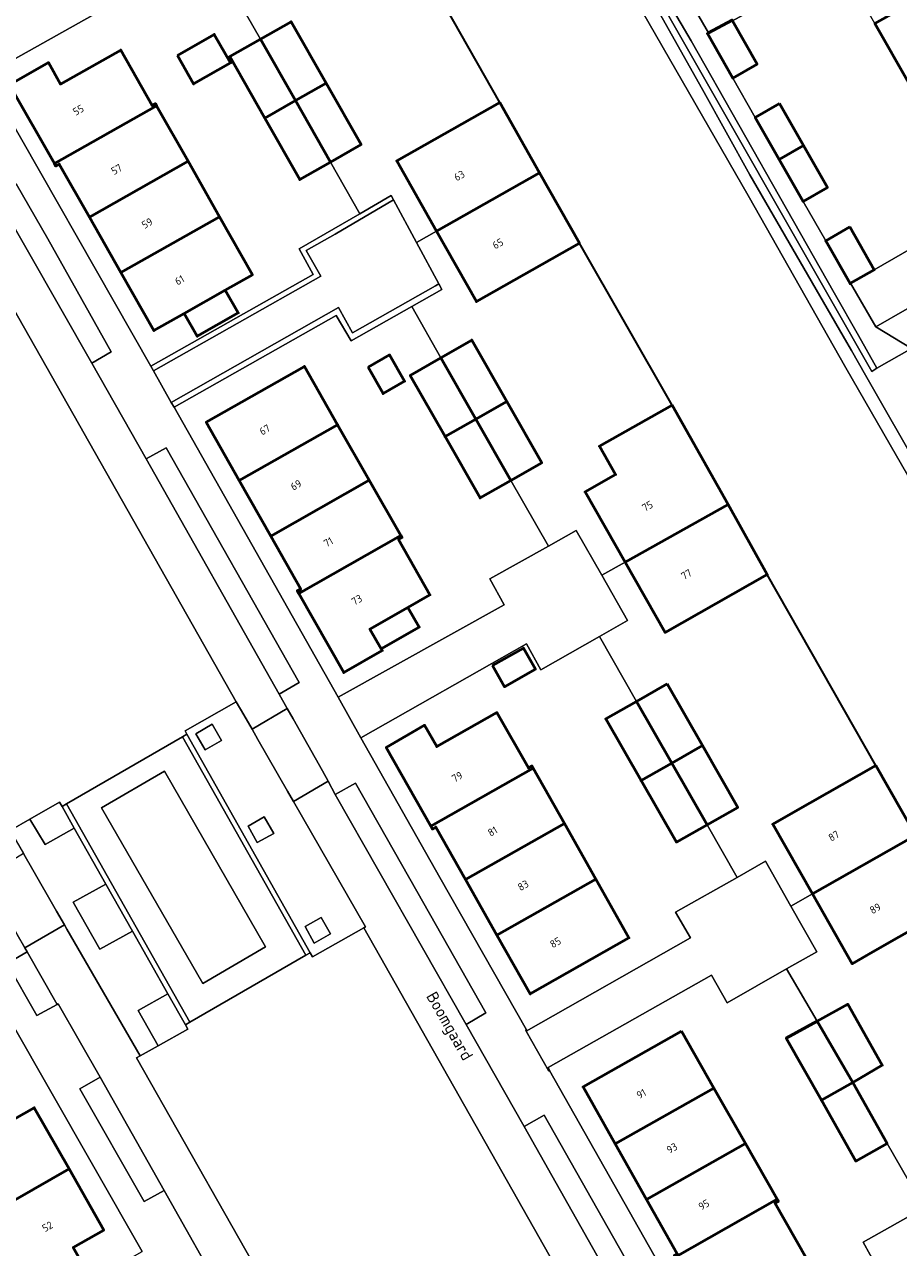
# Model space of a CAD drawing. Header units: metres. Extents: x 113441 to 115918, y 474822 to 477887.
# Tile 126 of 145: x 114702 to 114776, y 476683 to 476786. Entities that reach past the tile are written whole.
import ezdxf
from ezdxf.enums import TextEntityAlignment as Align

# ---------------------------------------------------------------- set-up
doc = ezdxf.new("R2010")
doc.units = ezdxf.units.M
for name, color, linetype, lineweight in [('B-WE-GK-BESCHOEIING-G', 252, 'GK-BESCHOEIING', 35), ('B-WE-GR-BEPLANTING_CULTUUR_BOSPLANTSOEN-GV', 252, 'Continuous', 18), ('B-WE-GR-BEPLANTING_CULTUUR_HEESTERS-GV', 252, 'Continuous', 18), ('B-WE-GR-GRAS-GV', 252, 'Continuous', 13), ('B-WE-GR-GROENVOORZIENING-GV', 252, 'Continuous', 18), ('B-WE-OG-BEBOUWING-GV', 7, 'Continuous', 50), ('B-WE-OG-BEBOUWING-T18', 7, 'Continuous', 50), ('B-WE-OG-TERREIN_ERF-GV', 252, 'Continuous', 18), ('B-WE-OG-TOPOGRAFIE-T18', 7, 'Continuous', 18), ('B-WE-OG-WATER-GV', 252, 'Continuous', 18), ('B-WE-OG-WATER_SLOOT-GV', 252, 'Continuous', 18), ('B-WE-VH-VERHARDING_GESLOTEN-GV', 252, 'Continuous', 18), ('B-WE-VH-VERHARDING_OPEN-GV', 252, 'Continuous', 18)]:
    doc.layers.add(name, color=color, linetype=linetype, lineweight=lineweight)
doc.styles.add('NLCS-ISO-ANNOTATIEF-T18', font='NLCS-ISO.ttf', dxfattribs={"height": 1.8})
doc.linetypes.add('GK-BESCHOEIING', pattern='A,30,-5,[1,NLCS.SHX,S=1,R=0,X=0,Y=0],-5', length=40)

msp = doc.modelspace()

# ---------------------------------------------------------------- linework, layer by layer
at = {"layer": 'B-WE-GK-BESCHOEIING-G', "ltscale": 0.5, "flags": 128}
for points in [[(114742.086, 476779.666), (114732.896, 476795.898)], [(114756.685, 476754.048), (114748.831, 476767.765)], [(114773.9, 476723.522), (114764.725, 476739.692)]]:
    msp.add_lwpolyline(points, dxfattribs=at)
at = {"layer": 'B-WE-GR-BEPLANTING_CULTUUR_BOSPLANTSOEN-GV'}
msp.add_lwpolyline([(114755.571, 476787.296), (114759.249, 476780.758), (114763.251, 476773.533), (114771.46, 476759.354), (114771.86, 476758.664), (114773.048, 476756.582), (114787.391, 476731.449), (114787.954, 476731.986), (114790.664, 476734.566), (114787.551, 476739.99), (114786.723, 476741.312), (114785.502, 476743.432), (114785.611, 476743.494), (114781.933, 476749.809), (114778.392, 476756.114), (114776.918, 476758.826), (114774.008, 476757.167), (114773.569, 476756.884), (114771.981, 476759.668), (114756.061, 476787.573)], dxfattribs=at)
at = {"layer": 'B-WE-GR-BEPLANTING_CULTUUR_HEESTERS-GV'}
msp.add_lwpolyline([(114772.435, 476759.941), (114770.384, 476763.558), (114758.286, 476784.896), (114756.493, 476787.922), (114756.061, 476787.573), (114771.981, 476759.668), (114773.569, 476756.884), (114774.008, 476757.167)], close=True, dxfattribs=at)
at = {"layer": 'B-WE-GR-GRAS-GV'}
msp.add_lwpolyline([(114696.31, 476770.334), (114695.848, 476771.148), (114694.918, 476772.79), (114691.767, 476771.018), (114678.583, 476763.488), (114675.512, 476761.674), (114676.163, 476760.524), (114700.638, 476718.024), (114702.305, 476718.986), (114704.824, 476720.439), (114705.034, 476720.067), (114705.408, 476720.28), (114715.222, 476725.969), (114715.604, 476726.187), (114715.449, 476726.462), (114719.78, 476728.924)], close=True, dxfattribs=at)
for points in [[(114730.574, 476709.782), (114726.228, 476707.341), (114726.041, 476707.674), (114725.677, 476707.473), (114715.841, 476701.791), (114715.476, 476701.584), (114715.693, 476701.199), (114713.174, 476699.798), (114711.637, 476698.942), (114711.334, 476698.773), (114731.496, 476663.224)], [(114750.321, 476674.899), (114730.574, 476709.782)]]:
    msp.add_lwpolyline(points, dxfattribs=at)
at = {"layer": 'B-WE-GR-GROENVOORZIENING-GV'}
for points in [[(114770.841, 476791.598), (114770.784, 476791.698), (114777.004, 476795.249), (114779.781, 476796.763), (114778.65, 476798.762), (114768.648, 476793.12), (114766.469, 476791.891), (114760.823, 476788.707), (114760.588, 476788.574), (114760.666, 476788.432), (114758.742, 476787.318), (114759.755, 476785.555), (114761.744, 476786.643), (114761.78, 476786.58), (114767.642, 476789.826), (114769.85, 476791.049)], [(114791.344, 476770.584), (114793.382, 476771.742), (114793.359, 476771.783), (114794.062, 476772.174), (114792.954, 476774.105), (114792.212, 476775.399), (114792.057, 476775.329), (114791.996, 476775.31), (114791.755, 476775.732), (114789.03, 476774.177), (114782.81, 476770.627), (114781.691, 476770.083), (114773.783, 476765.502), (114771.779, 476764.359), (114773.912, 476760.673), (114776.377, 476762.074)], [(114718.524, 476725.637), (114717.735, 476727.021), (114716.346, 476726.219), (114717.143, 476724.846)], [(114705.034, 476720.067), (114704.824, 476720.439), (114702.305, 476718.986), (114703.604, 476716.855), (114706.069, 476718.236)], [(114721.552, 476717.023), (114722.948, 476717.778), (114722.151, 476719.186), (114720.778, 476718.403)], [(114708.747, 476713.494), (114705.975, 476711.965), (114708.233, 476707.973), (114711.003, 476709.502)], [(114727.76, 476709.266), (114726.972, 476710.672), (114725.612, 476709.885), (114726.365, 476708.498)], [(114714.001, 476704.196), (114711.491, 476702.778), (114713.174, 476699.798), (114715.693, 476701.199), (114715.476, 476701.584)]]:
    msp.add_lwpolyline(points, close=True, dxfattribs=at)
at = {"layer": 'B-WE-OG-BEBOUWING-GV'}
for points in [[(114780.06, 476789.894), (114773.84, 476786.344), (114776.797, 476781.163), (114783.017, 476784.713)], [(114721.825, 476785.029), (114724.788, 476779.825), (114727.388, 476781.308), (114724.426, 476786.51)], [(114761.78, 476786.58), (114761.744, 476786.643), (114759.755, 476785.555), (114759.662, 476785.504), (114761.808, 476781.739), (114763.865, 476782.919)], [(114714.796, 476783.65), (114716.171, 476781.234), (114719.298, 476783.015), (114717.922, 476785.43)], [(114721.825, 476785.029), (114719.224, 476783.548), (114722.188, 476778.343), (114724.788, 476779.825)], [(114713.037, 476779.387), (114712.94, 476779.559), (114712.674, 476779.404), (114710.007, 476784.107), (114704.902, 476781.221), (114703.884, 476783.042), (114700.59, 476781.173), (114704.394, 476774.501)], [(114727.388, 476781.308), (114724.788, 476779.825), (114727.751, 476774.621), (114730.35, 476776.105)], [(114724.788, 476779.825), (114722.188, 476778.343), (114725.152, 476773.137), (114727.751, 476774.621)], [(114742.086, 476779.666), (114733.357, 476774.719), (114736.73, 476768.768), (114745.459, 476773.716)], [(114765.768, 476779.577), (114763.713, 476778.397), (114765.736, 476774.85), (114767.792, 476776.023)], [(114715.703, 476774.691), (114713.037, 476779.387), (114704.394, 476774.501), (114704.519, 476774.281), (114704.799, 476774.447), (114707.346, 476769.966)], [(114767.792, 476776.023), (114765.736, 476774.85), (114767.761, 476771.297), (114769.813, 476772.474)], [(114718.369, 476769.995), (114715.703, 476774.691), (114707.346, 476769.966), (114710.014, 476765.272)], [(114745.459, 476773.716), (114736.73, 476768.768), (114740.103, 476762.817), (114748.831, 476767.765)], [(114718.369, 476769.995), (114710.014, 476765.272), (114712.809, 476760.354), (114715.375, 476761.809), (114718.854, 476763.783), (114721.155, 476765.088)], [(114771.718, 476769.128), (114769.668, 476767.952), (114771.732, 476764.332), (114771.779, 476764.359), (114773.783, 476765.502)], [(114718.854, 476763.783), (114715.375, 476761.809), (114716.477, 476759.871), (114719.954, 476761.847)], [(114737.108, 476758.055), (114740.067, 476752.865), (114742.674, 476754.357), (114739.712, 476759.548)], [(114730.931, 476757.262), (114732.209, 476755.016), (114734.03, 476756.06), (114732.755, 476758.298)], [(114737.108, 476758.055), (114734.504, 476756.562), (114737.461, 476751.374), (114740.067, 476752.865)], [(114720.034, 476747.655), (114728.355, 476752.388), (114725.551, 476757.314), (114717.237, 476752.596)], [(114742.674, 476754.357), (114740.067, 476752.865), (114743.027, 476747.675), (114745.636, 476749.165)], [(114756.685, 476754.048), (114750.523, 476750.568), (114751.88, 476748.167), (114749.304, 476746.689), (114752.688, 476740.747), (114761.401, 476745.627)], [(114740.067, 476752.865), (114737.461, 476751.374), (114740.417, 476746.185), (114743.027, 476747.675)], [(114731.026, 476747.695), (114728.355, 476752.388), (114720.034, 476747.655), (114722.694, 476742.956)], [(114733.697, 476743.002), (114731.026, 476747.695), (114722.694, 476742.956), (114725.234, 476738.469), (114724.952, 476738.325), (114725.079, 476738.1)], [(114761.401, 476745.627), (114752.688, 476740.747), (114756.072, 476734.805), (114764.725, 476739.692)], [(114733.697, 476743.002), (114725.079, 476738.1), (114728.872, 476731.404), (114732.138, 476733.258), (114732.049, 476733.413), (114731.094, 476735.079), (114734.31, 476736.908), (114736.175, 476737.969), (114733.514, 476742.669), (114733.796, 476742.827)], [(114734.31, 476736.908), (114731.094, 476735.079), (114732.049, 476733.413), (114735.265, 476735.243)], [(114741.479, 476731.994), (114742.495, 476730.201), (114745.105, 476731.68), (114744.09, 476733.472)], [(114756.262, 476730.44), (114753.66, 476728.956), (114756.643, 476723.735), (114759.243, 476725.214)], [(114753.66, 476728.956), (114751.057, 476727.471), (114754.043, 476722.257), (114756.643, 476723.735)], [(114744.899, 476723.312), (114744.799, 476723.489), (114744.514, 476723.321), (114741.837, 476728.013), (114736.748, 476725.131), (114735.722, 476726.941), (114732.482, 476725.058), (114736.237, 476718.406)], [(114759.243, 476725.214), (114756.643, 476723.735), (114759.626, 476718.515), (114762.223, 476719.988)], [(114756.643, 476723.735), (114754.043, 476722.257), (114757.029, 476717.042), (114759.626, 476718.515)], [(114773.9, 476723.522), (114766.927, 476719.548), (114765.188, 476718.552), (114768.554, 476712.652), (114777.087, 476717.517), (114777.267, 476717.62)], [(114747.555, 476718.61), (114744.899, 476723.312), (114736.237, 476718.406), (114736.384, 476718.145), (114736.671, 476718.32), (114739.187, 476713.871)], [(114750.21, 476713.908), (114747.555, 476718.61), (114739.187, 476713.871), (114741.845, 476709.17)], [(114777.267, 476717.62), (114777.087, 476717.517), (114768.554, 476712.652), (114771.922, 476706.748), (114773.663, 476707.741), (114780.34, 476711.55), (114780.634, 476711.718)], [(114750.21, 476713.908), (114741.845, 476709.17), (114744.658, 476704.194), (114753.018, 476708.936)], [(114768.934, 476701.878), (114771.952, 476696.692), (114774.46, 476698.149), (114771.537, 476703.316)], [(114768.934, 476701.878), (114766.33, 476700.439), (114769.3, 476695.191), (114771.952, 476696.692)], [(114757.464, 476701.026), (114749.137, 476696.321), (114751.863, 476691.487), (114760.213, 476696.204)], [(114771.952, 476696.692), (114769.3, 476695.191), (114772.218, 476690.035), (114774.869, 476691.535)], [(114698.591, 476695.82), (114694.017, 476693.224), (114686.245, 476688.813), (114683.175, 476687.076), (114685.014, 476683.865), (114693.397, 476688.668), (114695.965, 476684.185), (114694.612, 476683.41), (114694.76, 476683.152), (114705.628, 476689.378), (114702.688, 476694.558), (114700.133, 476693.104)], [(114762.887, 476691.513), (114760.213, 476696.204), (114751.863, 476691.487), (114754.516, 476686.783)], [(114765.563, 476686.821), (114762.887, 476691.513), (114754.516, 476686.783), (114757.105, 476682.191), (114756.846, 476682.052), (114756.939, 476681.889)], [(114705.628, 476689.378), (114694.76, 476683.152), (114697.548, 476678.286), (114696.155, 476677.498), (114697.873, 476674.46), (114700.666, 476676.04), (114703.472, 476677.627), (114707.127, 476679.695), (114707.563, 476679.941), (114705.986, 476682.729), (114708.567, 476684.198)], [(114765.563, 476686.821), (114756.939, 476681.889), (114760.759, 476675.214), (114764.015, 476677.068), (114762.972, 476678.888), (114768.043, 476681.788), (114765.371, 476686.495), (114765.662, 476686.646)]]:
    msp.add_lwpolyline(points, close=True, dxfattribs=at)
at = {"layer": 'B-WE-OG-TERREIN_ERF-GV'}
for points in [[(114732.896, 476795.898), (114724.205, 476790.887), (114720.848, 476796.836), (114719.093, 476795.835), (114721.28, 476791.956), (114718.712, 476790.497), (114721.825, 476785.029), (114724.426, 476786.51), (114727.388, 476781.308), (114730.35, 476776.105), (114727.751, 476774.621), (114730.244, 476770.243), (114732.904, 476771.779), (114733.099, 476771.416), (114735.04, 476767.81), (114736.73, 476768.768), (114733.357, 476774.719), (114742.086, 476779.666)], [(114779.754, 476775.982), (114776.797, 476781.163), (114773.84, 476786.344), (114770.841, 476791.598), (114769.85, 476791.049), (114767.642, 476789.826), (114761.78, 476786.58), (114763.865, 476782.919), (114761.808, 476781.739), (114763.713, 476778.397), (114765.768, 476779.577), (114767.792, 476776.023), (114769.813, 476772.474), (114767.761, 476771.297), (114769.668, 476767.952), (114771.718, 476769.128), (114773.783, 476765.502), (114781.691, 476770.083), (114782.81, 476770.627)], [(114727.751, 476774.621), (114725.152, 476773.137), (114722.188, 476778.343), (114719.224, 476783.548), (114721.825, 476785.029), (114718.712, 476790.497), (114713.721, 476787.661), (114712.476, 476789.803), (114698.514, 476781.958), (114712.54, 476757.351), (114726.297, 476765.095), (114725.108, 476767.276), (114730.244, 476770.243)], [(114714.796, 476783.65), (114717.922, 476785.43), (114719.298, 476783.015), (114716.171, 476781.234)], [(114718.854, 476763.783), (114719.954, 476761.847), (114716.477, 476759.871), (114715.375, 476761.809), (114712.809, 476760.354), (114710.014, 476765.272), (114707.346, 476769.966), (114704.799, 476774.447), (114704.519, 476774.281), (114704.394, 476774.501), (114700.59, 476781.173), (114703.884, 476783.042), (114704.902, 476781.221), (114710.007, 476784.107), (114712.674, 476779.404), (114712.94, 476779.559), (114713.037, 476779.387), (114715.703, 476774.691), (114718.369, 476769.995), (114721.155, 476765.088)], [(114748.831, 476767.765), (114740.103, 476762.817), (114736.73, 476768.768), (114735.04, 476767.81), (114736.916, 476764.326), (114737.174, 476763.847), (114734.629, 476762.404), (114737.108, 476758.055), (114739.712, 476759.548), (114742.674, 476754.357), (114745.636, 476749.165), (114743.027, 476747.675), (114746.201, 476742.11), (114748.56, 476743.431), (114750.72, 476739.636), (114752.688, 476740.747), (114749.304, 476746.689), (114751.88, 476748.167), (114750.523, 476750.568), (114756.685, 476754.048)], [(114737.461, 476751.374), (114734.504, 476756.562), (114737.108, 476758.055), (114734.629, 476762.404), (114729.5, 476759.495), (114728.23, 476761.628), (114714.515, 476753.858), (114728.398, 476729.305), (114742.46, 476737.128), (114741.229, 476739.325), (114746.201, 476742.11), (114743.027, 476747.675), (114740.417, 476746.185)], [(114730.931, 476757.262), (114732.755, 476758.298), (114734.03, 476756.06), (114732.209, 476755.016)], [(114731.026, 476747.695), (114733.697, 476743.002), (114733.796, 476742.827), (114733.514, 476742.669), (114736.175, 476737.969), (114734.31, 476736.908), (114735.265, 476735.243), (114732.049, 476733.413), (114732.138, 476733.258), (114728.872, 476731.404), (114725.079, 476738.1), (114724.952, 476738.325), (114725.234, 476738.469), (114722.694, 476742.956), (114720.034, 476747.655), (114717.237, 476752.596), (114725.551, 476757.314), (114728.355, 476752.388)], [(114764.725, 476739.692), (114756.072, 476734.805), (114752.688, 476740.747), (114750.72, 476739.636), (114752.903, 476735.801), (114750.522, 476734.448), (114753.66, 476728.956), (114756.262, 476730.44), (114759.243, 476725.214), (114762.223, 476719.988), (114759.626, 476718.515), (114762.173, 476714.058), (114764.57, 476715.418), (114766.727, 476711.61), (114768.554, 476712.652), (114765.188, 476718.552), (114766.927, 476719.548), (114773.9, 476723.522)], [(114759.626, 476718.515), (114757.029, 476717.042), (114754.043, 476722.257), (114751.057, 476727.471), (114753.66, 476728.956), (114750.522, 476734.448), (114745.563, 476731.629), (114744.334, 476733.836), (114730.32, 476725.878), (114737.001, 476714.05), (114744.345, 476701.156), (114744.27, 476701.083), (114744.304, 476701.023), (114758.217, 476708.927), (114756.968, 476711.103), (114762.173, 476714.058)], [(114741.479, 476731.994), (114744.09, 476733.472), (114745.105, 476731.68), (114742.495, 476730.201)], [(114741.845, 476709.17), (114739.187, 476713.871), (114736.671, 476718.32), (114736.384, 476718.145), (114736.237, 476718.406), (114732.482, 476725.058), (114735.722, 476726.941), (114736.748, 476725.131), (114741.837, 476728.013), (114744.514, 476723.321), (114744.799, 476723.489), (114744.899, 476723.312), (114747.555, 476718.61), (114750.21, 476713.908), (114753.018, 476708.936), (114744.658, 476704.194)], [(114703.869, 476696.321), (114698.12, 476706.316), (114696.001, 476705.112), (114699.081, 476699.69), (114697.05, 476698.536), (114698.591, 476695.82), (114700.133, 476693.104), (114702.688, 476694.558), (114705.628, 476689.378), (114708.567, 476684.198), (114705.986, 476682.729), (114707.563, 476679.941), (114711.805, 476682.383)], [(114768.934, 476701.878), (114766.359, 476706.303), (114761.319, 476703.443), (114760.002, 476705.781), (114746.182, 476697.948), (114746.3, 476697.698), (114760.194, 476673.124), (114774.026, 476681.015), (114772.827, 476683.159), (114777.993, 476686.084), (114774.869, 476691.535), (114772.218, 476690.035), (114769.3, 476695.191), (114766.33, 476700.439)], [(114762.887, 476691.513), (114765.563, 476686.821), (114765.662, 476686.646), (114765.371, 476686.495), (114768.043, 476681.788), (114762.972, 476678.888), (114764.015, 476677.068), (114760.759, 476675.214), (114756.939, 476681.889), (114756.846, 476682.052), (114757.105, 476682.191), (114754.516, 476686.783), (114751.863, 476691.487), (114749.137, 476696.321), (114757.464, 476701.026), (114760.213, 476696.204)]]:
    msp.add_lwpolyline(points, close=True, dxfattribs=at)
msp.add_lwpolyline([(114792.661, 476682.59), (114795.398, 476684.147), (114795.958, 476684.465), (114796.065, 476684.526), (114780.634, 476711.718), (114780.34, 476711.55), (114773.663, 476707.741), (114771.922, 476706.748), (114768.554, 476712.652), (114766.727, 476711.61), (114768.912, 476707.752), (114766.359, 476706.303), (114768.934, 476701.878), (114771.537, 476703.316), (114774.46, 476698.149), (114771.952, 476696.692), (114774.869, 476691.535), (114777.993, 476686.084), (114782.573, 476677.941)], dxfattribs=at)
at = {"layer": 'B-WE-OG-WATER-GV'}
for points in [[(114818.431, 476674.374), (114804.504, 476698.996), (114799.162, 476708.265), (114797.544, 476711.237), (114796.311, 476713.225), (114792.126, 476720.751), (114786.444, 476730.541), (114783.429, 476735.953), (114779.842, 476742.507), (114771.372, 476757.194), (114763.11, 476771.781), (114751.392, 476792.157), (114743.916, 476805.584), (114737.888, 476816.001), (114723.828, 476840.67), (114722.952, 476842.207), (114707.323, 476869.631)], [(114697.789, 476857.846), (114702.527, 476849.504), (114708.981, 476838.107), (114710.636, 476835.185), (114711.494, 476833.67), (114721.311, 476816.335), (114724.827, 476810.126), (114729.561, 476801.778), (114732.896, 476795.898), (114742.086, 476779.666), (114745.459, 476773.716), (114748.831, 476767.765), (114756.685, 476754.048), (114761.401, 476745.627), (114764.725, 476739.692), (114773.9, 476723.522), (114777.267, 476717.62), (114780.634, 476711.718), (114796.065, 476684.526), (114798.301, 476680.595)]]:
    msp.add_lwpolyline(points, dxfattribs=at)
at = {"layer": 'B-WE-OG-WATER_SLOOT-GV'}
msp.add_lwpolyline([(114724.661, 476841.142), (114723.828, 476840.67), (114737.888, 476816.001), (114743.916, 476805.584), (114751.392, 476792.157), (114763.11, 476771.781), (114771.372, 476757.194), (114779.842, 476742.507), (114783.429, 476735.953), (114786.444, 476730.541), (114787.391, 476731.449), (114773.048, 476756.582), (114771.86, 476758.664), (114771.46, 476759.354), (114763.251, 476773.533), (114759.249, 476780.758), (114755.571, 476787.296), (114752.849, 476792.134), (114743.919, 476807.643), (114737.991, 476818.392), (114728.526, 476834.401)], close=True, dxfattribs=at)
at = {"layer": 'B-WE-VH-VERHARDING_GESLOTEN-GV'}
msp.add_lwpolyline([(114708.388, 476719.958), (114716.953, 476705.077), (114722.26, 476708.185), (114713.694, 476723.053)], close=True, dxfattribs=at)
at = {"layer": 'B-WE-VH-VERHARDING_OPEN-GV'}
for points in [[(114696.564, 476785.379), (114698.514, 476781.958), (114712.476, 476789.803), (114713.721, 476787.661), (114718.712, 476790.497), (114721.28, 476791.956), (114719.093, 476795.835), (114716.886, 476799.748), (114714.309, 476798.287), (114709.328, 476795.462), (114710.558, 476793.249)], [(114699.428, 476771.779), (114707.553, 476757.609), (114709.203, 476758.561), (114703.828, 476768.113), (114701.156, 476772.767)], [(114796.596, 476771.542), (114794.911, 476770.617), (114794.796, 476770.851), (114794.062, 476772.174), (114793.359, 476771.783), (114793.382, 476771.742), (114791.344, 476770.584), (114776.377, 476762.074), (114773.912, 476760.673), (114776.918, 476758.826), (114792.653, 476767.795), (114795.524, 476768.197), (114797.816, 476769.499), (114797.363, 476770.261)], [(114712.157, 476749.491), (114707.553, 476757.609), (114699.428, 476771.779), (114699.304, 476771.997), (114696.31, 476770.334), (114719.78, 476728.924), (114720.419, 476727.81), (114721.116, 476726.596), (114724.091, 476728.349), (114723.401, 476729.568)], [(114712.54, 476757.351), (114712.776, 476756.934), (114726.928, 476764.966), (114725.689, 476767.141), (114728.139, 476768.529), (114733.099, 476771.416), (114732.904, 476771.779), (114730.244, 476770.243), (114725.108, 476767.276), (114726.297, 476765.095)], [(114733.099, 476771.416), (114728.139, 476768.529), (114725.689, 476767.141), (114726.928, 476764.966), (114712.776, 476756.934), (114714.281, 476754.272), (114728.431, 476762.305), (114729.629, 476760.153), (114736.644, 476764.153), (114736.916, 476764.326), (114735.04, 476767.81)], [(114714.281, 476754.272), (114714.515, 476753.858), (114728.23, 476761.628), (114729.5, 476759.495), (114734.629, 476762.404), (114737.174, 476763.847), (114736.916, 476764.326), (114736.644, 476764.153), (114729.629, 476760.153), (114728.431, 476762.305)], [(114712.157, 476749.491), (114723.401, 476729.568), (114725.098, 476730.568), (114713.849, 476750.43)], [(114728.398, 476729.305), (114730.32, 476725.878), (114744.334, 476733.836), (114745.563, 476731.629), (114750.522, 476734.448), (114752.903, 476735.801), (114750.72, 476739.636), (114748.56, 476743.431), (114746.201, 476742.11), (114741.229, 476739.325), (114742.46, 476737.128)], [(114721.614, 476725.728), (114721.116, 476726.596), (114720.419, 476727.81), (114719.78, 476728.924), (114715.449, 476726.462), (114715.604, 476726.187), (114726.041, 476707.674), (114726.228, 476707.341), (114730.574, 476709.782), (114730.717, 476709.87), (114724.62, 476720.491), (114724.122, 476721.358)], [(114724.091, 476728.349), (114721.116, 476726.596), (114721.614, 476725.728), (114724.122, 476721.358), (114724.62, 476720.491), (114727.564, 476722.212), (114727.071, 476723.082), (114724.583, 476727.479)], [(114718.524, 476725.637), (114717.143, 476724.846), (114716.346, 476726.219), (114717.735, 476727.021)], [(114715.222, 476725.969), (114705.408, 476720.28), (114715.841, 476701.791), (114725.677, 476707.473)], [(114715.604, 476726.187), (114715.222, 476725.969), (114725.677, 476707.473), (114726.041, 476707.674)], [(114708.388, 476719.958), (114713.694, 476723.053), (114722.26, 476708.185), (114716.953, 476705.077)], [(114735.056, 476712.891), (114729.877, 476722.04), (114728.155, 476721.08), (114739.237, 476701.605), (114740.901, 476702.601)], [(114705.408, 476720.28), (114705.034, 476720.067), (114706.069, 476718.236), (114708.747, 476713.494), (114711.003, 476709.502), (114714.001, 476704.196), (114715.476, 476701.584), (114715.841, 476701.791)], [(114708.747, 476713.494), (114706.069, 476718.236), (114703.604, 476716.855), (114702.305, 476718.986), (114700.638, 476718.024), (114701.761, 476716.075), (114701.903, 476715.829), (114702.443, 476714.893), (114704.58, 476711.184), (114705.241, 476710.038), (114705.448, 476709.679), (114711.637, 476698.942), (114713.174, 476699.798), (114711.491, 476702.778), (114714.001, 476704.196), (114711.003, 476709.502), (114708.233, 476707.973), (114705.975, 476711.965)], [(114721.552, 476717.023), (114720.778, 476718.403), (114722.151, 476719.186), (114722.948, 476717.778)], [(114701.761, 476716.075), (114698.504, 476714.073), (114699.118, 476712.987), (114701.248, 476709.221), (114701.892, 476708.083), (114705.241, 476710.038), (114704.58, 476711.184), (114702.443, 476714.893), (114701.903, 476715.829)], [(114744.304, 476701.023), (114746.229, 476697.636), (114746.3, 476697.698), (114746.182, 476697.948), (114760.002, 476705.781), (114761.319, 476703.443), (114766.359, 476706.303), (114768.912, 476707.752), (114766.727, 476711.61), (114764.57, 476715.418), (114762.173, 476714.058), (114756.968, 476711.103), (114758.217, 476708.927)], [(114727.76, 476709.266), (114726.365, 476708.498), (114725.612, 476709.885), (114726.972, 476710.672)], [(114702.085, 476707.742), (114700.388, 476706.777), (114702.905, 476702.367), (114704.618, 476703.303)], [(114708.252, 476697.13), (114706.551, 476696.162), (114711.976, 476686.621), (114713.69, 476687.538)], [(114744.15, 476692.972), (114752.651, 476677.923), (114754.378, 476678.837), (114745.834, 476693.929)], [(114780.231, 476679.3), (114781.388, 476677.264), (114782.573, 476677.941), (114777.993, 476686.084), (114772.827, 476683.159), (114774.026, 476681.015), (114760.194, 476673.124), (114760.136, 476673.091), (114760.68, 476672.131), (114778.538, 476682.277)]]:
    msp.add_lwpolyline(points, close=True, dxfattribs=at)
for points in [[(114756.493, 476787.922), (114758.286, 476784.896), (114770.384, 476763.558), (114772.435, 476759.941), (114774.008, 476757.167), (114776.918, 476758.826), (114773.912, 476760.673), (114771.779, 476764.359), (114771.732, 476764.332), (114769.668, 476767.952), (114767.761, 476771.297), (114765.736, 476774.85), (114763.713, 476778.397), (114761.808, 476781.739), (114759.662, 476785.504), (114759.755, 476785.555), (114758.742, 476787.318)], [(114712.776, 476756.934), (114712.54, 476757.351), (114698.514, 476781.958)], [(114701.156, 476772.767), (114703.828, 476768.113), (114709.203, 476758.561), (114707.553, 476757.609), (114712.157, 476749.491), (114713.849, 476750.43), (114725.098, 476730.568), (114723.401, 476729.568), (114724.091, 476728.349), (114724.583, 476727.479), (114727.071, 476723.082), (114727.564, 476722.212), (114728.155, 476721.08), (114729.877, 476722.04), (114735.056, 476712.891), (114740.901, 476702.601), (114739.237, 476701.605), (114744.15, 476692.972), (114745.834, 476693.929), (114754.378, 476678.837), (114752.651, 476677.923), (114758.749, 476667.118), (114741.656, 476657.343)], [(114760.194, 476673.124), (114746.3, 476697.698), (114746.229, 476697.636), (114744.304, 476701.023), (114744.27, 476701.083), (114744.345, 476701.156), (114737.001, 476714.05), (114730.32, 476725.878), (114728.398, 476729.305), (114714.515, 476753.858), (114714.281, 476754.272), (114712.776, 476756.934)], [(114752.651, 476677.923), (114744.15, 476692.972), (114739.237, 476701.605), (114728.155, 476721.08), (114727.564, 476722.212), (114724.62, 476720.491), (114730.717, 476709.87), (114730.574, 476709.782), (114750.321, 476674.899)], [(114711.637, 476698.942), (114705.448, 476709.679), (114705.241, 476710.038), (114701.892, 476708.083), (114702.085, 476707.742), (114704.618, 476703.303), (114704.703, 476703.349), (114708.252, 476697.13), (114713.69, 476687.538), (114718.903, 476678.288), (114724.303, 476668.798), (114743.475, 476634.947), (114747.4, 476637.164), (114739.884, 476650.397), (114739.776, 476650.586), (114739.73, 476650.689), (114739.686, 476650.792), (114733.25, 476661.562)], [(114718.903, 476678.288), (114713.69, 476687.538), (114711.976, 476686.621), (114706.551, 476696.162), (114708.252, 476697.13), (114704.703, 476703.349), (114704.618, 476703.303), (114702.905, 476702.367), (114700.388, 476706.777), (114702.085, 476707.742), (114701.892, 476708.083), (114701.248, 476709.221)], [(114698.12, 476706.316), (114703.869, 476696.321), (114711.805, 476682.383)], [(114731.496, 476663.224), (114711.334, 476698.773), (114711.637, 476698.942)]]:
    msp.add_lwpolyline(points, dxfattribs=at)

# ---------------------------------------------------------------- texts
at = {"layer": 'B-WE-OG-BEBOUWING-T18', "style": 'NLCS-ISO-ANNOTATIEF-T18'}
for s, rotation, p in [('55', 29.7, (114706.417, 476779.029)), ('57', 29.6, (114709.651, 476774.006)), ('63', 29.5, (114738.662, 476773.471)), ('59', 29.6, (114712.243, 476769.445)), ('65', 29.5, (114741.924, 476767.717)), ('61', 29.6, (114714.981, 476764.627)), ('67', 29.5, (114722.196, 476751.956)), ('69', 29.5, (114724.842, 476747.28)), ('75', 29.7, (114754.588, 476745.493)), ('71', 29.5, (114727.58, 476742.444)), ('77', 29.7, (114757.883, 476739.707)), ('73', 29.5, (114729.987, 476737.551)), ('79', 29.4, (114738.48, 476722.57)), ('81', 29.5, (114741.474, 476717.953)), ('87', 29.7, (114770.357, 476717.564)), ('83', 29.5, (114744.062, 476713.376)), ('89', 29.7, (114773.862, 476711.421)), ('85', 29.5, (114746.795, 476708.542)), ('91', 29.4, (114754.064, 476695.728)), ('93', 29.4, (114756.657, 476691.129)), ('95', 29.4, (114759.36, 476686.336)), ('52', 29.6, (114703.801, 476684.492))]:
    msp.add_text(s, height=0.64, rotation=rotation, dxfattribs=at).set_placement(p, align=Align.MIDDLE)
at = {"layer": 'B-WE-OG-TOPOGRAFIE-T18', "style": 'NLCS-ISO-ANNOTATIEF-T18'}
msp.add_text('Boomgaard', height=1, rotation=299.8, dxfattribs=at).set_placement((114737.72, 476701.398), align=Align.MIDDLE)

doc.saveas('drawing.dxf')
